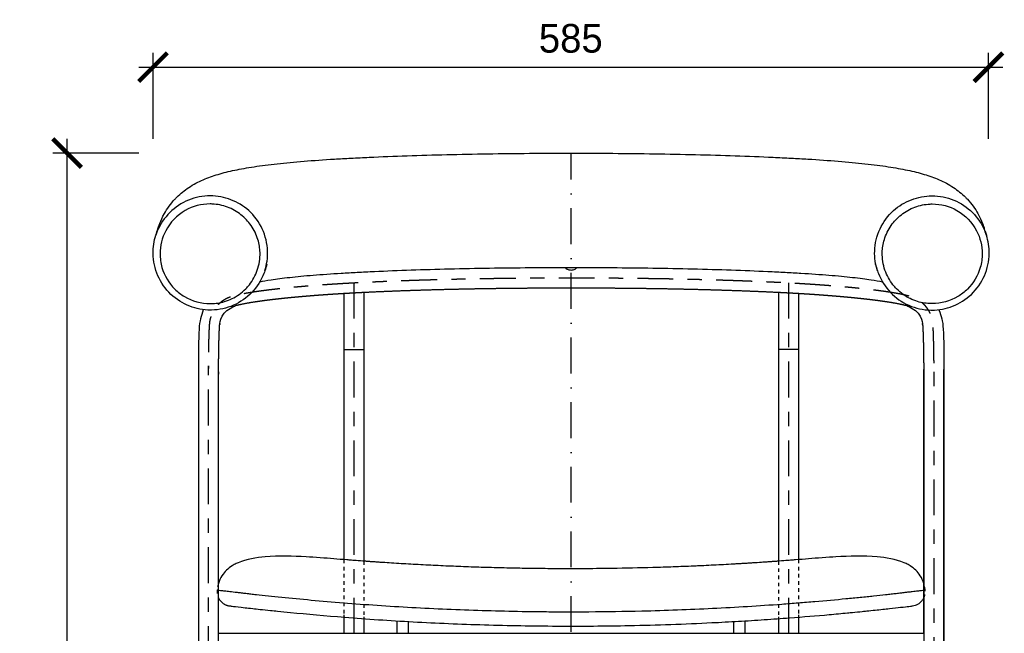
# Model space of a CAD drawing. Header units: millimetres. Extents: x 1291 to 3432, y -722 to 833.
# Tile 3 of 5: x 1291 to 1978, y 405 to 833. Entities that reach past the tile are written whole.
import ezdxf

# ---------------------------------------------------------------- set-up
doc = ezdxf.new("R2010")
doc.units = ezdxf.units.MM
doc.header["$LTSCALE"] = 5
for name, pattern in [('Center', [11, 5, -2, 2, -2]), ('DashDot', [9, 5, -2, 0, -2]), ('Hidden', [1, 0.5, -0.5])]:
    doc.linetypes.add(name, pattern=pattern)
for name, color, linetype, true_color in [('Center', 5, 'Center', 0x0000ff), ('Dimension', 7, 'Continuous', 0x009193), ('Hidden', 30, 'Hidden', 0xff7f00), ('Line 1 outline', 7, 'Continuous', 0x000000), ('Line 2 secondary', 252, 'Continuous', 0x696969), ('Line 3 tangent', 7, 'Continuous', 0xe6e6e6), ('Symmetry', 70, 'DashDot', 0x7fff00)]:
    doc.layers.add(name, color=color, linetype=linetype, true_color=true_color)
doc.styles.add('1to10', font='txt')
doc.dimstyles.new('1to10', dxfattribs={"dimscale": 10, "dimtxt": 2, "dimasz": 2, "dimexe": 1, "dimexo": 1, "dimgap": 1, "dimtad": 1, "dimtoh": 1, "dimdec": 0, "dimzin": 1, "dimdsep": 46, "dimtxsty": '1to10', "dimblk": 'ARCHTICK', "dimcen": 1, "dimdle": 1, "dimadec": 0, "dimazin": 1, "dimtfac": 1, "dimtdec": 4, "dimtix": 1, "dimtofl": 0, "dimtmove": 1, "dimatfit": 3, "dimldrblk": 'ARCHTICK', "dimfxl": 1, "dimtolj": 1, "dimtzin": 1, "dimarcsym": 0})

# ---------------------------------------------------------------- blocks, each defined once
blk = doc.blocks.new('_ArchTick')
at = {"color": 0, "linetype": 'ByBlock', "const_width": 0.15}
blk.add_lwpolyline([(-0.5, -0.5), (0.5, 0.5)], dxfattribs=at)
blk = doc.blocks.new('*D14')
at = {"layer": 'Defpoints', "color": 0}
for p in [(1967.17, 800), (1383.91, 740), (1967.17, 740)]:
    blk.add_point(p, dxfattribs=at)
at = {"layer": 'Dimension', "color": 0, "lineweight": -2}
for p, q in [((1383.91, 750), (1383.91, 810)), ((1967.17, 750), (1967.17, 810)), ((1373.91, 800), (1977.17, 800))]:
    blk.add_line(p, q, dxfattribs=at)
at = {"layer": 'Dimension', "color": 0, "lineweight": -2, "xscale": 20, "yscale": 20, "zscale": 20, "rotation": 180}
blk.add_blockref('_ArchTick', (1383.91, 800), dxfattribs=at)
at = {"layer": 'Dimension', "color": 0, "lineweight": -2, "xscale": 20, "yscale": 20, "zscale": 20}
blk.add_blockref('_ArchTick', (1967.17, 800), dxfattribs=at)
at = {"layer": 'Dimension', "color": 0, "insert": (1675.54, 820), "char_height": 20, "attachment_point": 5, "style": '1to10'}
blk.add_mtext('\\A1;585', dxfattribs=at)
blk = doc.blocks.new('*D16')
at = {"layer": 'Defpoints', "color": 0}
for p in [(1323.91, 740), (1383.91, 740), (1383.91, 0)]:
    blk.add_point(p, dxfattribs=at)
at = {"layer": 'Dimension', "color": 0, "lineweight": -2}
for p, q in [((1323.91, -10), (1323.91, 750)), ((1373.91, 740), (1313.91, 740)), ((1373.91, 0), (1313.91, 0))]:
    blk.add_line(p, q, dxfattribs=at)
at = {"layer": 'Dimension', "color": 0, "lineweight": -2, "xscale": 20, "yscale": 20, "zscale": 20}
for p, rotation in [((1323.91, 740), 90), ((1323.91, 0), 270)]:
    blk.add_blockref('_ArchTick', p, dxfattribs=dict(at, rotation=rotation))
at = {"layer": 'Dimension', "color": 0, "insert": (1303.91, 370), "char_height": 20, "attachment_point": 5, "rotation": 90, "style": '1to10'}
blk.add_mtext('\\A1;740', dxfattribs=at)

msp = doc.modelspace()

# ---------------------------------------------------------------- linework, layer by layer
at = {"layer": 'Center'}
for p, q in [((1524.12, 649.57), (1524.12, 0.01)), ((1827.48, 649.57), (1827.48, 0.01))]:
    msp.add_line(p, q, dxfattribs=at)
msp.add_rational_spline([(1422.6, 0), (1422.6, 192.95), (1422.6, 385.91), (1422.6, 578.86), (1422.6, 584.01), (1422.63, 589.16), (1422.68, 594.31), (1422.7, 596.07), (1422.72, 597.8), (1422.74, 599.46), (1422.78, 602.52), (1422.84, 605.59), (1422.92, 608.65), (1422.99, 611.97), (1423.11, 615.29), (1423.28, 618.63), (1423.31, 619.19), (1423.37, 620.05), (1423.46, 621.21), (1423.53, 621.79), (1423.57, 622.09), (1423.59, 622.26), (1423.71, 622.98), (1424.08, 624.79), (1425.26, 628.48), (1428.06, 633.3), (1433.06, 637.83), (1437.17, 639.67), (1439.34, 640.28), (1441.51, 640.89), (1443.7, 641.41), (1445.9, 641.83), (1447.83, 642.21), (1449.78, 642.56), (1451.73, 642.88), (1452.82, 643.06), (1453.91, 643.23), (1455, 643.39), (1456.18, 643.57), (1457.35, 643.74), (1458.53, 643.9), (1459.77, 644.07), (1461.02, 644.24), (1462.26, 644.4), (1462.91, 644.48), (1463.56, 644.57), (1464.2, 644.65), (1464.87, 644.73), (1465.53, 644.81), (1466.2, 644.89), (1469.02, 645.22), (1471.85, 645.54), (1474.67, 645.83), (1475.41, 645.91), (1476.16, 645.99), (1476.9, 646.06), (1477.66, 646.14), (1478.41, 646.21), (1479.17, 646.29), (1480.69, 646.44), (1482.25, 646.58), (1483.83, 646.73), (1485.41, 646.87), (1487.03, 647.02), (1488.67, 647.16), (1489.49, 647.23), (1490.32, 647.3), (1491.14, 647.37), (1491.98, 647.43), (1492.81, 647.5), (1493.64, 647.57), (1497.09, 647.85), (1500.53, 648.1), (1503.98, 648.35), (1505.77, 648.47), (1507.55, 648.59), (1509.33, 648.71), (1511.12, 648.82), (1512.94, 648.94), (1514.77, 649.05), (1516.63, 649.16), (1518.5, 649.27), (1520.36, 649.37), (1521.56, 649.44), (1522.78, 649.51), (1524, 649.57), (1527.95, 649.78), (1531.9, 649.98), (1535.84, 650.16), (1544.11, 650.54), (1552.38, 650.88), (1560.64, 651.17), (1569.3, 651.47), (1577.96, 651.73), (1586.63, 651.95), (1595.56, 652.17), (1604.49, 652.36), (1613.42, 652.51), (1622.51, 652.66), (1631.61, 652.77), (1640.71, 652.85), (1649.89, 652.94), (1659.08, 652.99), (1668.27, 653), (1670.78, 653.01), (1673.29, 653.01), (1675.8, 653.01), (1678.31, 653.01), (1680.82, 653.01), (1683.33, 653), (1692.52, 652.99), (1701.71, 652.94), (1710.89, 652.85), (1719.99, 652.77), (1729.08, 652.66), (1738.18, 652.51), (1747.11, 652.36), (1756.04, 652.17), (1764.97, 651.95), (1773.63, 651.73), (1782.29, 651.47), (1790.95, 651.17), (1799.22, 650.88), (1807.49, 650.54), (1815.75, 650.16), (1819.7, 649.98), (1823.65, 649.78), (1827.6, 649.57), (1828.82, 649.51), (1830.04, 649.44), (1831.24, 649.37), (1833.1, 649.27), (1834.96, 649.16), (1836.83, 649.05), (1838.66, 648.94), (1840.48, 648.82), (1842.27, 648.71), (1844.05, 648.59), (1845.83, 648.47), (1847.61, 648.35), (1851.06, 648.1), (1854.51, 647.85), (1857.96, 647.57), (1858.79, 647.5), (1859.62, 647.43), (1860.45, 647.37), (1861.28, 647.3), (1862.11, 647.23), (1862.93, 647.16), (1864.57, 647.02), (1866.19, 646.87), (1867.77, 646.73), (1869.34, 646.58), (1870.91, 646.44), (1872.43, 646.29), (1873.18, 646.21), (1873.94, 646.14), (1874.7, 646.06), (1875.44, 645.99), (1876.18, 645.91), (1876.93, 645.83), (1879.75, 645.54), (1882.58, 645.22), (1885.4, 644.89), (1886.06, 644.81), (1886.73, 644.73), (1887.39, 644.65), (1888.04, 644.57), (1888.69, 644.48), (1889.33, 644.4), (1890.58, 644.24), (1891.82, 644.07), (1893.07, 643.9), (1894.24, 643.74), (1895.42, 643.57), (1896.59, 643.39), (1897.69, 643.23), (1898.78, 643.06), (1899.86, 642.88), (1901.82, 642.56), (1903.77, 642.21), (1905.7, 641.83), (1907.9, 641.41), (1910.09, 640.89), (1912.26, 640.28), (1914.42, 639.67), (1918.54, 637.83), (1923.54, 633.3), (1926.34, 628.48), (1927.51, 624.79), (1927.89, 622.98), (1928, 622.26), (1928.03, 622.09), (1928.07, 621.79), (1928.13, 621.21), (1928.23, 620.05), (1928.28, 619.19), (1928.32, 618.63), (1928.49, 615.29), (1928.61, 611.97), (1928.68, 608.65), (1928.75, 605.59), (1928.81, 602.52), (1928.86, 599.46), (1928.88, 597.8), (1928.9, 596.07), (1928.92, 594.31), (1928.97, 589.16), (1928.99, 584.01), (1928.99, 578.86), (1928.99, 385.91), (1928.99, 192.95), (1928.99, 0)], [1, 1, 1, 1, 0.999991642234, 0.999991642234, 1, 1, 1, 1, 0.9999910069, 0.9999910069, 1, 0.999926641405, 0.999926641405, 1, 1, 1, 1, 1, 1, 1, 1, 1, 1, 1, 1, 1, 1, 0.999405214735, 0.999405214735, 1, 0.999907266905, 0.999907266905, 1, 0.999985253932, 0.999985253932, 1, 0.999989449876, 0.999989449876, 1, 0.999991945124, 0.999991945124, 1, 0.999998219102, 0.999998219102, 1, 0.999998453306, 0.999998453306, 1, 0.99998143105, 0.99998143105, 1, 0.999999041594, 0.999999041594, 1, 0.999999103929, 0.999999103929, 1, 1, 1, 1, 1, 1, 1, 0.999999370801, 0.999999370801, 1, 1, 1, 1, 0.999991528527, 0.999991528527, 1, 0.999998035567, 0.999998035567, 1, 1, 1, 1, 0.999998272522, 0.999998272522, 1, 1, 1, 1, 0.999996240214, 0.999996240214, 1, 0.999989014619, 0.999989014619, 1, 0.999992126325, 0.999992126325, 1, 0.999993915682, 0.999993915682, 1, 0.999995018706, 0.999995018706, 1, 0.999995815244, 0.999995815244, 1, 1, 1, 1, 1, 1, 1, 0.999995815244, 0.999995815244, 1, 0.999995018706, 0.999995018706, 1, 0.999993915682, 0.999993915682, 1, 0.999992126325, 0.999992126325, 1, 0.999989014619, 0.999989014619, 1, 0.999996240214, 0.999996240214, 1, 1, 1, 1, 0.999998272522, 0.999998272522, 1, 1, 1, 1, 0.999998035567, 0.999998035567, 1, 0.999991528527, 0.999991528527, 1, 1, 1, 1, 0.999999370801, 0.999999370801, 1, 1, 1, 1, 1, 1, 1, 0.999999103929, 0.999999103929, 1, 0.999999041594, 0.999999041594, 1, 0.99998143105, 0.99998143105, 1, 0.999998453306, 0.999998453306, 1, 0.999998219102, 0.999998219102, 1, 0.999991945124, 0.999991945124, 1, 0.999989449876, 0.999989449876, 1, 0.999985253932, 0.999985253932, 1, 0.999907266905, 0.999907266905, 1, 0.999405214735, 0.999405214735, 1, 1, 1, 1, 1, 1, 1, 1, 1, 1, 1, 1, 1, 1, 0.999926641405, 0.999926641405, 1, 0.9999910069, 0.9999910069, 1, 1, 1, 1, 0.999991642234, 0.999991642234, 1, 1, 1, 1], degree=3, knots=[-4.949094, -4.949094, -4.949094, -4.949094, 566.943049, 566.943049, 566.943049, 582.136352, 582.136352, 582.136352, 587.69871, 587.69871, 587.69871, 596.722181, 596.722181, 596.722181, 606.36896, 606.36896, 606.36896, 608.070133, 608.945418, 609.84646, 609.84646, 609.84646, 610.366352, 612.036904, 615.361634, 621.957753, 628.584585, 635.339271, 635.339271, 635.339271, 641.42774, 641.42774, 641.42774, 647.074483, 647.074483, 647.074483, 650.256409, 650.256409, 650.256409, 653.699339, 653.699339, 653.699339, 657.352334, 657.352334, 657.352334, 660.846977, 660.846977, 660.846977, 664.346314, 664.346314, 664.346314, 672.662442, 672.662442, 672.662442, 676.171915, 676.171915, 676.171915, 679.670152, 679.670152, 679.670152, 686.653113, 686.653113, 686.653113, 693.638352, 693.638352, 693.638352, 697.129879, 697.129879, 697.129879, 700.584663, 700.584663, 700.584663, 710.763122, 710.763122, 710.763122, 717.576953, 717.576953, 717.576953, 724.308135, 724.308135, 724.308135, 731.039969, 731.039969, 731.039969, 735.339835, 735.339835, 735.339835, 747.008303, 747.008303, 747.008303, 771.45019, 771.45019, 771.45019, 797.064603, 797.064603, 797.064603, 823.481266, 823.481266, 823.481266, 850.388568, 850.388568, 850.388568, 877.568757, 877.568757, 877.568757, 884.998636, 884.998636, 884.998636, 892.428515, 892.428515, 892.428515, 919.608704, 919.608704, 919.608704, 946.516006, 946.516006, 946.516006, 972.932669, 972.932669, 972.932669, 998.547082, 998.547082, 998.547082, 1022.988969, 1022.988969, 1022.988969, 1034.657437, 1034.657437, 1034.657437, 1038.957303, 1038.957303, 1038.957303, 1045.689137, 1045.689137, 1045.689137, 1052.420319, 1052.420319, 1052.420319, 1059.23415, 1059.23415, 1059.23415, 1069.412609, 1069.412609, 1069.412609, 1072.867393, 1072.867393, 1072.867393, 1076.35892, 1076.35892, 1076.35892, 1083.344159, 1083.344159, 1083.344159, 1090.32712, 1090.32712, 1090.32712, 1093.825356, 1093.825356, 1093.825356, 1097.33483, 1097.33483, 1097.33483, 1105.650958, 1105.650958, 1105.650958, 1109.150295, 1109.150295, 1109.150295, 1112.644938, 1112.644938, 1112.644938, 1116.297933, 1116.297933, 1116.297933, 1119.740863, 1119.740863, 1119.740863, 1122.922789, 1122.922789, 1122.922789, 1128.569532, 1128.569532, 1128.569532, 1134.658001, 1134.658001, 1134.658001, 1141.412687, 1148.039519, 1154.635638, 1157.960368, 1159.63092, 1160.150812, 1160.150812, 1160.150812, 1161.051854, 1161.927139, 1163.628312, 1163.628312, 1163.628312, 1173.275091, 1173.275091, 1173.275091, 1182.298562, 1182.298562, 1182.298562, 1187.86092, 1187.86092, 1187.86092, 1203.054223, 1203.054223, 1203.054223, 1774.946366, 1774.946366, 1774.946366, 1774.946366], dxfattribs=at)
at = {"layer": 'Hidden'}
for p, q in [((1517.12, 456.33), (1517.12, 417.75)), ((1531.12, 455.24), (1531.12, 416.42)), ((1820.48, 455.24), (1820.48, 416.42)), ((1834.48, 456.33), (1834.48, 417.75))]:
    msp.add_line(p, q, dxfattribs=at)
for points in [[(1517.12, 417.75), (1517.12, 416.18)], [(1531.12, 416.42), (1531.12, 415.13)], [(1820.48, 416.42), (1820.48, 415.13)], [(1834.48, 417.75), (1834.48, 416.18)]]:
    msp.add_lwpolyline(points, dxfattribs=at)
at = {"layer": 'Hidden', "lineweight": -3}
for points in [[(1428.65, 435.2), (1428.41, 433.25), (1428.75, 431.29), (1429.6, 429.56)], [(1429.6, 439.76), (1429.15, 438.28), (1428.84, 436.76), (1428.65, 435.2)], [(1922.94, 435.2), (1922.75, 436.76), (1922.44, 438.28), (1921.99, 439.75)], [(1921.99, 429.57), (1922.84, 431.31), (1923.18, 433.26), (1922.94, 435.2)]]:
    msp.add_open_spline(points, degree=3, dxfattribs=at)
at = {"layer": 'Line 1 outline'}
for p, q in [((1671.8, 660.02), (1671.8, 659.99)), ((1679.8, 660.02), (1679.8, 659.99)), ((1922, 404.95), (1922, 589)), ((1936, 5.5), (1936, 589))]:
    msp.add_line(p, q, dxfattribs=at)
msp.add_lwpolyline([(1429.56, 404.95), (1675.8, 404.95), (1922.04, 404.95)], dxfattribs=at)
at = {"layer": 'Line 1 outline', "lineweight": -3}
for points, knots in [([(1387.34, 687.24), (1387.52, 687.79), (1387.92, 689.07), (1389.35, 692.81), (1390.4, 695.24), (1391.86, 697.85), (1393.72, 701.19), (1396.16, 704.64), (1399.14, 707.82), (1399.56, 708.28), (1400.01, 708.74), (1400.49, 709.22), (1403.11, 711.82), (1405.88, 714.03), (1408.8, 715.97), (1412.12, 718.18), (1415.49, 719.95), (1418.93, 721.45), (1422.26, 722.91), (1425.74, 724.14), (1429.3, 725.21), (1432.94, 726.3), (1436.79, 727.26), (1440.96, 728.14), (1445.11, 729.01), (1449.56, 729.81), (1454.49, 730.55), (1459.42, 731.29), (1464.77, 731.98), (1470.64, 732.62), (1476.41, 733.26), (1482.64, 733.84), (1489.32, 734.38), (1495.98, 734.92), (1503.06, 735.41), (1510.48, 735.86), (1514.29, 736.09), (1518.18, 736.31), (1522.15, 736.52), (1526.3, 736.74), (1530.53, 736.95), (1534.83, 737.15), (1543.4, 737.54), (1552.25, 737.89), (1561.3, 738.2), (1570.35, 738.51), (1579.59, 738.78), (1588.97, 739.01), (1598.38, 739.23), (1607.94, 739.42), (1617.58, 739.57), (1627.2, 739.72), (1636.91, 739.82), (1646.66, 739.89), (1656.35, 739.97), (1666.07, 740), (1675.8, 740), (1685.52, 740), (1695.25, 739.97), (1704.94, 739.89), (1714.68, 739.82), (1724.39, 739.72), (1734.02, 739.57), (1743.66, 739.42), (1753.21, 739.23), (1762.63, 739.01), (1772.01, 738.78), (1781.25, 738.51), (1790.29, 738.2), (1799.34, 737.89), (1808.19, 737.54), (1816.77, 737.15), (1821.07, 736.95), (1825.3, 736.74), (1829.45, 736.52), (1833.42, 736.31), (1837.31, 736.09), (1841.12, 735.86), (1848.53, 735.41), (1855.61, 734.92), (1862.27, 734.38), (1868.96, 733.84), (1875.18, 733.26), (1880.96, 732.62), (1886.83, 731.98), (1892.17, 731.29), (1897.1, 730.55), (1902.03, 729.81), (1906.49, 729.01), (1910.63, 728.14), (1914.81, 727.26), (1918.65, 726.3), (1922.29, 725.21), (1925.86, 724.14), (1929.34, 722.91), (1932.67, 721.45), (1936.11, 719.95), (1939.47, 718.18), (1942.8, 715.97), (1945.71, 714.03), (1948.48, 711.82), (1951.11, 709.22), (1951.58, 708.74), (1952.03, 708.28), (1952.46, 707.82), (1955.43, 704.64), (1957.87, 701.19), (1959.74, 697.85), (1961.19, 695.24), (1962.24, 692.81), (1963.68, 689.07), (1964.08, 687.79), (1964.26, 687.24)], [0, 0, 0, 0, 21.918032, 21.918032, 44.780696, 44.780696, 44.780696, 73.714153, 73.714153, 73.714153, 78.07845, 78.07845, 78.07845, 102.668168, 102.668168, 102.668168, 130.936822, 130.936822, 130.936822, 158.672426, 158.672426, 158.672426, 186.779811, 186.779811, 186.779811, 214.625935, 214.625935, 214.625935, 242.47457, 242.47457, 242.47457, 269.895255, 269.895255, 269.895255, 297.24808, 297.24808, 297.24808, 311.297567, 311.297567, 311.297567, 326.008533, 326.008533, 326.008533, 355.363462, 355.363462, 355.363462, 384.676775, 384.676775, 384.676775, 414.093404, 414.093404, 414.093404, 443.456259, 443.456259, 443.456259, 472.642514, 472.642514, 472.642514, 501.828934, 501.828934, 501.828934, 531.19049, 531.19049, 531.19049, 560.607712, 560.607712, 560.607712, 589.920554, 589.920554, 589.920554, 619.276336, 619.276336, 619.276336, 633.98792, 633.98792, 633.98792, 648.036981, 648.036981, 648.036981, 675.388068, 675.388068, 675.388068, 702.80968, 702.80968, 702.80968, 730.658798, 730.658798, 730.658798, 758.504868, 758.504868, 758.504868, 786.611833, 786.611833, 786.611833, 814.348443, 814.348443, 814.348443, 842.615814, 842.615814, 842.615814, 867.20745, 867.20745, 867.20745, 871.570146, 871.570146, 871.570146, 900.504257, 900.504257, 900.504257, 923.36602, 923.36602, 945.285031, 945.285031, 945.285031, 945.285031]), ([(1423.88, 630.46), (1418.97, 630.47), (1414.06, 631.39), (1409.48, 633.17), (1404.63, 635.05), (1400.14, 637.89), (1396.37, 641.47), (1392.5, 645.14), (1389.38, 649.59), (1387.25, 654.46), (1385.11, 659.35), (1383.97, 664.66), (1383.91, 669.98), (1383.87, 674.31), (1384.53, 678.65), (1385.88, 682.77)], [0, 0, 0, 0, 14.820112, 14.820112, 14.820112, 30.542723, 30.542723, 30.542723, 46.64579, 46.64579, 46.64579, 62.754563, 62.754563, 62.754563, 75.836839, 75.836839, 75.836839, 75.836839]), ([(1927.71, 630.46), (1932.62, 630.47), (1937.54, 631.39), (1942.12, 633.17), (1946.97, 635.05), (1951.46, 637.89), (1955.23, 641.47), (1959.1, 645.14), (1962.22, 649.59), (1964.35, 654.46), (1966.48, 659.35), (1967.63, 664.66), (1967.68, 669.98), (1967.73, 674.31), (1967.06, 678.65), (1965.72, 682.77)], [0, 0, 0, 0, 14.820112, 14.820112, 14.820112, 30.542723, 30.542723, 30.542723, 46.64579, 46.64579, 46.64579, 62.754563, 62.754563, 62.754563, 75.836839, 75.836839, 75.836839, 75.836839]), ([(1893.24, 650.04), (1891.04, 650.49), (1888.34, 650.97), (1885.16, 651.45), (1881.5, 652), (1877.17, 652.56), (1872.24, 653.1), (1867.35, 653.64), (1861.84, 654.16), (1855.83, 654.64), (1849.78, 655.13), (1843.2, 655.59), (1836.28, 656.01), (1832.68, 656.22), (1828.99, 656.43), (1825.22, 656.63), (1821.26, 656.84), (1817.21, 657.04), (1813.09, 657.23), (1804.84, 657.61), (1796.3, 657.95), (1787.55, 658.25), (1778.79, 658.55), (1769.81, 658.81), (1760.69, 659.03), (1751.52, 659.25), (1742.2, 659.43), (1732.79, 659.58), (1723.38, 659.72), (1713.89, 659.83), (1704.35, 659.9), (1694.86, 659.97), (1685.33, 660), (1675.8, 660), (1666.27, 660), (1656.73, 659.97), (1647.24, 659.9), (1637.71, 659.83), (1628.21, 659.72), (1618.8, 659.58), (1609.4, 659.43), (1600.07, 659.25), (1590.9, 659.03), (1581.78, 658.81), (1572.8, 658.55), (1564.04, 658.25), (1555.29, 657.95), (1546.75, 657.61), (1538.51, 657.23), (1534.39, 657.04), (1530.34, 656.84), (1526.38, 656.63), (1522.61, 656.43), (1518.91, 656.22), (1515.32, 656.01), (1508.39, 655.59), (1501.81, 655.13), (1495.76, 654.64), (1489.76, 654.16), (1484.25, 653.64), (1479.35, 653.1), (1474.43, 652.56), (1470.1, 652), (1466.43, 651.45), (1463.25, 650.97), (1460.55, 650.49), (1458.35, 650.05)], [177.903339, 177.903339, 177.903339, 177.903339, 200.592775, 200.592775, 200.592775, 226.696531, 226.696531, 226.696531, 252.62273, 252.62273, 252.62273, 278.763337, 278.763337, 278.763337, 292.306402, 292.306402, 292.306402, 306.545896, 306.545896, 306.545896, 335.051267, 335.051267, 335.051267, 363.607352, 363.607352, 363.607352, 392.335509, 392.335509, 392.335509, 421.065114, 421.065114, 421.065114, 449.667916, 449.667916, 449.667916, 478.270556, 478.270556, 478.270556, 507.001431, 507.001431, 507.001431, 535.729007, 535.729007, 535.729007, 564.285549, 564.285549, 564.285549, 592.790089, 592.790089, 592.790089, 607.028985, 607.028985, 607.028985, 620.572463, 620.572463, 620.572463, 646.714721, 646.714721, 646.714721, 672.640031, 672.640031, 672.640031, 698.743329, 698.743329, 698.743329, 721.420652, 721.420652, 721.420652, 721.420652]), ([(1461.92, 657.92), (1461.72, 657.31), (1461.51, 656.71), (1461.28, 656.11), (1459.4, 651.18), (1456.53, 646.63), (1452.89, 642.82), (1449.26, 639.02), (1444.88, 635.95), (1440.07, 633.83), (1435.26, 631.72), (1430.02, 630.57), (1424.77, 630.47), (1424.47, 630.46), (1424.18, 630.46), (1423.88, 630.46)], [0, 0, 0, 0, 1.928047, 1.928047, 1.928047, 17.892299, 17.892299, 17.892299, 33.773977, 33.773977, 33.773977, 49.650047, 49.650047, 49.650047, 50.535722, 50.535722, 50.535722, 50.535722]), ([(1889.68, 657.92), (1889.88, 657.31), (1890.09, 656.71), (1890.32, 656.11), (1892.2, 651.18), (1895.07, 646.63), (1898.71, 642.82), (1902.34, 639.02), (1906.72, 635.95), (1911.53, 633.83), (1916.34, 631.72), (1921.57, 630.57), (1926.83, 630.47), (1927.12, 630.46), (1927.42, 630.46), (1927.71, 630.46)], [0, 0, 0, 0, 1.928047, 1.928047, 1.928047, 17.892299, 17.892299, 17.892299, 33.773977, 33.773977, 33.773977, 49.650047, 49.650047, 49.650047, 50.535722, 50.535722, 50.535722, 50.535722]), ([(1525.82, 455.64), (1524.91, 455.71), (1523.85, 455.79), (1521.49, 455.98), (1520.32, 456.07), (1516.39, 456.39), (1512.85, 456.67), (1510.03, 456.89), (1504.53, 457.33), (1496.46, 457.93), (1490.89, 458.24), (1481.73, 458.75), (1471.43, 459.06), (1462.24, 458.29), (1455.99, 457.76), (1449.15, 456.65), (1443.3, 454.14), (1442.38, 453.75), (1441.48, 453.31), (1440.09, 452.56), (1439.59, 452.27), (1439.1, 451.96), (1436.26, 450.18), (1433.84, 447.93), (1430.96, 443.4), (1430.17, 441.62), (1429.6, 439.76)], [1643.120843, 1643.120843, 1643.120843, 1643.120843, 1647.869599, 1647.869599, 1651.783362, 1651.783362, 1660.90502, 1660.90502, 1660.90502, 1680.423147, 1680.423147, 1680.423147, 1709.502495, 1709.502495, 1709.502495, 1729.170124, 1729.170124, 1729.170124, 1732.183986, 1732.183986, 1733.919968, 1733.919968, 1733.919968, 1743.988299, 1743.988299, 1749.891139, 1749.891139, 1749.891139, 1749.891139]), ([(1819.75, 455.18), (1819.75, 455.18), (1819.74, 455.18), (1819.64, 455.17), (1819.49, 455.16), (1819.04, 455.13), (1818.86, 455.12), (1818.41, 455.09), (1818.13, 455.07), (1817.47, 455.02), (1817.07, 454.99), (1816.26, 454.93), (1815.96, 454.91), (1815.29, 454.86), (1814.9, 454.84), (1814.06, 454.78), (1813.62, 454.75), (1812.71, 454.68), (1812.25, 454.65), (1810.82, 454.55), (1809.83, 454.49), (1806.79, 454.28), (1804.66, 454.14), (1801.42, 453.93), (1800.33, 453.87), (1798.14, 453.73), (1797.03, 453.66), (1794.8, 453.53), (1793.68, 453.46), (1791.43, 453.33), (1790.29, 453.26), (1784.61, 452.93), (1779.99, 452.69), (1773.02, 452.33), (1770.68, 452.22), (1767.17, 452.06), (1766, 452), (1763.65, 451.9), (1762.48, 451.85), (1756.6, 451.59), (1751.88, 451.41), (1742.4, 451.06), (1737.66, 450.91), (1723.39, 450.5), (1713.86, 450.29), (1697.16, 450.05), (1687.61, 449.97), (1675.67, 449.95), (1668.51, 449.96), (1663.73, 449.99), (1656.57, 450.04), (1651.79, 450.09), (1642.25, 450.23), (1637.48, 450.32), (1627.95, 450.52), (1623.19, 450.64), (1613.68, 450.92), (1608.93, 451.07), (1599.46, 451.42), (1594.73, 451.6), (1585.32, 452.01), (1580.64, 452.23), (1571.34, 452.7), (1566.73, 452.95), (1557.64, 453.47), (1553.16, 453.74), (1546.69, 454.16), (1544.57, 454.3), (1541.54, 454.5), (1540.55, 454.57), (1538.66, 454.7), (1537.75, 454.76), (1536.53, 454.85), (1536.16, 454.87), (1535.49, 454.92), (1535.19, 454.94), (1534.42, 455), (1534.04, 455.02), (1533.05, 455.1), (1532.65, 455.12), (1532.08, 455.17), (1531.92, 455.18), (1531.85, 455.18), (1531.84, 455.18), (1531.84, 455.18)], [1185.383202, 1185.383202, 1185.383202, 1185.383202, 1189.220729, 1189.220729, 1199.004154, 1199.004154, 1203.895867, 1203.895867, 1208.787579, 1208.787579, 1213.679292, 1213.679292, 1216.125148, 1216.125148, 1218.571005, 1218.571005, 1221.016861, 1221.016861, 1223.462717, 1223.462717, 1228.35443, 1228.35443, 1238.137855, 1238.137855, 1243.029567, 1243.029567, 1247.92128, 1247.92128, 1252.812992, 1252.812992, 1257.704705, 1257.704705, 1277.271555, 1277.271555, 1287.05498, 1287.05498, 1291.946693, 1291.946693, 1296.838406, 1296.838406, 1316.405256, 1316.405256, 1335.972106, 1335.972106, 1375.105807, 1375.105807, 1404.455693, 1414.239507, 1424.023321, 1433.807135, 1433.807135, 1453.374763, 1453.374763, 1472.942391, 1472.942391, 1492.510019, 1492.510019, 1512.077648, 1512.077648, 1531.645276, 1531.645276, 1551.212904, 1551.212904, 1570.780532, 1570.780532, 1590.34816, 1590.34816, 1600.131974, 1600.131974, 1605.023881, 1605.023881, 1609.915788, 1609.915788, 1612.361742, 1612.361742, 1614.807695, 1614.807695, 1619.699602, 1619.699602, 1629.483416, 1629.483416, 1639.26723, 1639.26723, 1642.120843, 1642.120843, 1642.120843, 1642.120843]), ([(1921.99, 439.75), (1921.43, 441.61), (1920.63, 443.4), (1917.76, 447.93), (1915.34, 450.18), (1912.49, 451.96), (1912, 452.27), (1911.5, 452.56), (1910.12, 453.31), (1909.21, 453.75), (1908.29, 454.14), (1902.45, 456.65), (1895.6, 457.76), (1889.35, 458.29), (1880.17, 459.06), (1869.87, 458.75), (1860.71, 458.24), (1855.14, 457.93), (1847.07, 457.33), (1841.56, 456.89), (1838.75, 456.67), (1835.21, 456.39), (1831.28, 456.07), (1830.11, 455.98), (1827.75, 455.79), (1826.69, 455.71), (1825.78, 455.64)], [2418.808123, 2418.808123, 2418.808123, 2418.808123, 2424.713355, 2424.713355, 2434.781728, 2434.781728, 2434.781728, 2436.517717, 2436.517717, 2439.531591, 2439.531591, 2439.531591, 2459.199301, 2459.199301, 2459.199301, 2488.27877, 2488.27877, 2488.27877, 2507.796977, 2507.796977, 2507.796977, 2516.918673, 2516.918673, 2520.832452, 2520.832452, 2525.581228, 2525.581228, 2525.581228, 2525.581228]), ([(1429.6, 429.56), (1429.91, 428.94), (1430.27, 428.36), (1430.7, 427.81), (1430.85, 427.63), (1431, 427.45), (1431.15, 427.28), (1431.31, 427.11), (1431.47, 426.95), (1431.63, 426.78), (1431.8, 426.63), (1431.97, 426.47), (1432.14, 426.32), (1432.32, 426.18), (1432.5, 426.04), (1432.68, 425.9), (1432.87, 425.77), (1433.05, 425.65), (1433.24, 425.52), (1433.43, 425.41), (1433.62, 425.29), (1433.81, 425.18), (1434.01, 425.08), (1434.21, 424.99), (1434.4, 424.89), (1434.6, 424.8), (1434.8, 424.72), (1435, 424.64), (1435.2, 424.57), (1435.4, 424.5), (1435.6, 424.43), (1435.81, 424.37), (1436.01, 424.32), (1436.21, 424.26), (1436.41, 424.22), (1436.61, 424.18), (1436.81, 424.13), (1437, 424.1), (1437.2, 424.07), (1437.4, 424.04)], [1760.538842, 1760.538842, 1760.538842, 1760.538842, 1762.654037, 1762.654037, 1762.654037, 1763.654037, 1763.654037, 1763.654037, 1764.654037, 1764.654037, 1764.654037, 1765.654037, 1765.654037, 1765.654037, 1766.654037, 1766.654037, 1766.654037, 1767.654037, 1767.654037, 1767.654037, 1768.654037, 1768.654037, 1768.654037, 1769.654037, 1769.654037, 1769.654037, 1770.654037, 1770.654037, 1770.654037, 1771.654037, 1771.654037, 1771.654037, 1772.654037, 1772.654037, 1772.654037, 1773.654037, 1773.654037, 1773.654037, 1774.654037, 1774.654037, 1774.654037, 1774.654037]), ([(1914.19, 424.05), (1916.83, 424.36), (1919.24, 425.71), (1920.89, 427.81), (1921.32, 428.36), (1921.69, 428.95), (1921.99, 429.57)], [2397.956235, 2397.956235, 2397.956235, 2397.956235, 2406.040822, 2406.040822, 2406.040822, 2408.172522, 2408.172522, 2408.172522, 2408.172522]), ([(1437.4, 424.04), (1437.42, 424.04), (1437.66, 424.01), (1439.6, 423.78), (1445.46, 423.1), (1452.91, 422.26), (1458.89, 421.61), (1464.82, 420.98), (1471.92, 420.25), (1487.73, 418.67), (1511.6, 416.54), (1541.14, 414.39), (1565.46, 412.91), (1590.21, 411.71), (1623.72, 410.5), (1657.51, 409.91), (1691.27, 409.96), (1708.12, 410.19), (1716.48, 410.36), (1735.77, 410.75), (1761.3, 411.63), (1792.57, 413.3), (1810.69, 414.43), (1832.16, 415.96), (1851.77, 417.58), (1865.86, 418.89), (1873.44, 419.63), (1877.95, 420.07), (1883.19, 420.61), (1890.1, 421.33), (1898.58, 422.25), (1906.78, 423.18), (1912.63, 423.86), (1914.12, 424.04), (1914.19, 424.05), (1914.19, 424.05)], [1775.400141, 1775.400141, 1775.400141, 1775.400141, 1781.528422, 1803.563593, 1831.146792, 1842.843377, 1852.171997, 1863.846711, 1870.87706, 1882.650553, 1926.033822, 1950.711794, 1975.48765, 2000.457623, 2025.547763, 2076.018855, 2101.332661, 2126.331224, 2126.331224, 2126.331224, 2184.016707, 2202.695826, 2221.258263, 2239.677181, 2269.960296, 2285.160398, 2289.602427, 2298.436797, 2302.834803, 2311.322668, 2328.817212, 2346.384171, 2368.098105, 2395.212263, 2397.956235, 2397.956235, 2397.956235, 2397.956235])]:
    msp.add_open_spline(points, degree=3, knots=knots, dxfattribs=at)
for points in [[(1385.88, 682.78), (1385.88, 682.78), (1385.88, 682.77), (1385.88, 682.76)], [(1385.94, 682.96), (1386.4, 684.38), (1386.87, 685.8), (1387.33, 687.22)], [(1965.66, 682.96), (1965.19, 684.38), (1964.73, 685.8), (1964.27, 687.22)], [(1965.72, 682.78), (1965.72, 682.78), (1965.72, 682.77), (1965.72, 682.76)], [(1463.38, 662.39), (1462.89, 660.91), (1462.41, 659.42), (1461.93, 657.94)], [(1888.22, 662.39), (1888.7, 660.91), (1889.19, 659.42), (1889.67, 657.94)], [(1461.92, 657.92), (1461.92, 657.93), (1461.92, 657.93), (1461.93, 657.94)], [(1889.68, 657.92), (1889.67, 657.93), (1889.67, 657.93), (1889.67, 657.94)], [(1531.84, 455.18), (1530.23, 455.3), (1527.42, 455.51), (1525.82, 455.64)], [(1825.78, 455.64), (1824.18, 455.51), (1821.36, 455.3), (1819.75, 455.18)], [(1437.4, 424.04), (1437.41, 424.04), (1437.4, 424.04), (1437.4, 424.04)]]:
    msp.add_open_spline(points, degree=3, dxfattribs=at)
for points, weights in [([(1387.34, 687.24), (1387.33, 687.23), (1387.33, 687.22)], [0.902571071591, 0.90262835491, 0.902685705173]), ([(1964.26, 687.24), (1964.26, 687.23), (1964.27, 687.22)], [0.902571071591, 0.90262835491, 0.902685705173]), ([(1463.38, 662.39), (1463.38, 662.4), (1463.39, 662.42)], [0.902685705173, 0.902759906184, 0.902834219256]), ([(1888.22, 662.39), (1888.21, 662.4), (1888.21, 662.42)], [0.902685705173, 0.902759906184, 0.902834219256])]:
    msp.add_rational_spline(points, weights, degree=2, dxfattribs=at)
at = {"layer": 'Line 1 outline'}
msp.add_rational_spline([(1429.6, 5.5), (1429.6, 196.62), (1429.6, 387.74), (1429.6, 578.86), (1429.6, 583.99), (1429.63, 589.11), (1429.68, 594.24), (1429.7, 595.99), (1429.72, 597.71), (1429.74, 599.36), (1429.78, 602.4), (1429.84, 605.45), (1429.92, 608.49), (1429.99, 611.74), (1430.1, 615), (1430.27, 618.25), (1430.33, 619.29), (1430.4, 620.15), (1430.47, 620.91), (1430.5, 621.1), (1430.5, 621.14), (1431.45, 627.21), (1435.38, 631.9), (1441.24, 633.54), (1443.22, 634.1), (1445.22, 634.57), (1447.23, 634.96), (1449.1, 635.33), (1450.98, 635.67), (1452.86, 635.97), (1453.92, 636.15), (1454.98, 636.31), (1456.04, 636.47), (1457.19, 636.64), (1458.34, 636.81), (1459.49, 636.97), (1460.71, 637.14), (1461.93, 637.3), (1463.16, 637.46), (1463.78, 637.54), (1464.42, 637.62), (1465.07, 637.7), (1465.71, 637.78), (1466.37, 637.86), (1467.03, 637.94), (1469.82, 638.27), (1472.6, 638.58), (1475.4, 638.87), (1476.12, 638.95), (1476.86, 639.02), (1477.6, 639.1), (1478.35, 639.17), (1479.09, 639.25), (1479.85, 639.32), (1481.36, 639.47), (1482.9, 639.61), (1484.47, 639.76), (1486.04, 639.9), (1487.64, 640.04), (1489.26, 640.18), (1490.08, 640.25), (1490.9, 640.32), (1491.72, 640.39), (1492.54, 640.46), (1493.37, 640.53), (1494.2, 640.59), (1497.62, 640.87), (1501.05, 641.12), (1504.47, 641.36), (1506.22, 641.48), (1507.99, 641.6), (1509.79, 641.72), (1511.56, 641.84), (1513.37, 641.95), (1515.19, 642.06), (1517.02, 642.17), (1518.87, 642.28), (1520.75, 642.38), (1521.95, 642.45), (1523.16, 642.52), (1524.37, 642.58), (1528.3, 642.79), (1532.24, 642.99), (1536.17, 643.17), (1544.41, 643.55), (1552.65, 643.88), (1560.89, 644.17), (1569.52, 644.47), (1578.16, 644.73), (1586.8, 644.95), (1595.71, 645.17), (1604.62, 645.36), (1613.53, 645.51), (1622.61, 645.66), (1631.69, 645.77), (1640.77, 645.85), (1649.94, 645.94), (1659.11, 645.99), (1668.28, 646), (1670.79, 646.01), (1673.29, 646.01), (1675.8, 646.01), (1678.31, 646.01), (1680.81, 646.01), (1683.32, 646), (1692.49, 645.99), (1701.66, 645.94), (1710.83, 645.85), (1719.91, 645.77), (1728.99, 645.66), (1738.06, 645.51), (1746.97, 645.36), (1755.89, 645.17), (1764.8, 644.95), (1773.43, 644.73), (1782.07, 644.47), (1790.71, 644.17), (1798.95, 643.88), (1807.19, 643.55), (1815.43, 643.17), (1819.36, 642.99), (1823.29, 642.79), (1827.23, 642.58), (1828.44, 642.52), (1829.65, 642.45), (1830.85, 642.38), (1832.73, 642.28), (1834.58, 642.17), (1836.4, 642.06), (1838.23, 641.95), (1840.03, 641.84), (1841.81, 641.72), (1843.61, 641.6), (1845.38, 641.48), (1847.13, 641.36), (1850.55, 641.12), (1853.98, 640.87), (1857.4, 640.59), (1858.23, 640.53), (1859.06, 640.46), (1859.87, 640.39), (1860.7, 640.32), (1861.52, 640.25), (1862.33, 640.18), (1863.96, 640.04), (1865.56, 639.9), (1867.13, 639.76), (1868.7, 639.61), (1870.24, 639.47), (1871.75, 639.32), (1872.5, 639.25), (1873.25, 639.17), (1873.99, 639.1), (1874.74, 639.02), (1875.47, 638.95), (1876.2, 638.87), (1878.99, 638.58), (1881.78, 638.27), (1884.57, 637.94), (1885.23, 637.86), (1885.89, 637.78), (1886.53, 637.7), (1887.18, 637.62), (1887.81, 637.54), (1888.44, 637.46), (1889.66, 637.3), (1890.89, 637.14), (1892.11, 636.97), (1893.26, 636.81), (1894.41, 636.64), (1895.56, 636.47), (1896.62, 636.31), (1897.68, 636.15), (1898.74, 635.97), (1900.62, 635.67), (1902.49, 635.33), (1904.36, 634.96), (1906.38, 634.57), (1908.38, 634.1), (1910.36, 633.54), (1916.21, 631.9), (1920.15, 627.21), (1921.09, 621.14), (1921.1, 621.1), (1921.12, 620.91), (1921.2, 620.15), (1921.27, 619.29), (1921.33, 618.25), (1921.49, 615), (1921.61, 611.74), (1921.68, 608.49), (1921.76, 605.45), (1921.81, 602.4), (1921.86, 599.36), (1921.88, 597.71), (1921.9, 595.99), (1921.92, 594.24), (1921.97, 589.11), (1921.99, 583.99), (1921.99, 578.86), (1921.99, 387.74), (1921.99, 196.62), (1921.99, 5.5)], [1, 1, 1, 1, 0.999991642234, 0.999991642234, 1, 1, 1, 1, 0.9999910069, 0.9999910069, 1, 0.999926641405, 0.999926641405, 1, 1, 1, 1, 1, 1, 1, 1, 1, 0.999405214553, 0.999405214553, 1, 0.999907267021, 0.999907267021, 1, 0.999985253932, 0.999985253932, 1, 0.999989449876, 0.999989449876, 1, 0.999991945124, 0.999991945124, 1, 1, 1, 1, 1, 1, 1, 0.99998143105, 0.99998143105, 1, 1, 1, 1, 1, 1, 1, 1, 1, 1, 1, 1, 1, 1, 1, 1, 1, 1, 1, 0.999991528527, 0.999991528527, 1, 1, 1, 1, 1, 1, 1, 1, 1, 1, 1, 1, 1, 0.999996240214, 0.999996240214, 1, 0.999989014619, 0.999989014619, 1, 0.999992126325, 0.999992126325, 1, 0.999993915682, 0.999993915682, 1, 0.999995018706, 0.999995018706, 1, 0.999995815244, 0.999995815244, 1, 0.99999891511, 0.999998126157, 0.999997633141, 0.999998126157, 0.99999891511, 1, 0.999995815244, 0.999995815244, 1, 0.999995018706, 0.999995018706, 1, 0.999993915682, 0.999993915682, 1, 0.999992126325, 0.999992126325, 1, 0.999989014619, 0.999989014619, 1, 0.999996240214, 0.999996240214, 1, 1, 1, 1, 1, 1, 1, 1, 1, 1, 1, 1, 1, 0.999991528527, 0.999991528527, 1, 1, 1, 1, 1, 1, 1, 1, 1, 1, 1, 1, 1, 1, 1, 1, 1, 1, 1, 0.99998143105, 0.99998143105, 1, 1, 1, 1, 1, 1, 1, 0.999991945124, 0.999991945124, 1, 0.999989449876, 0.999989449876, 1, 0.999985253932, 0.999985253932, 1, 0.999907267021, 0.999907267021, 1, 0.999405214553, 0.999405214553, 1, 1, 1, 1, 1, 1, 1, 1, 1, 0.999926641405, 0.999926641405, 1, 0.9999910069, 0.9999910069, 1, 1, 1, 1, 0.999991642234, 0.999991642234, 1, 1, 1, 1], degree=3, knots=[0.490615, 0.490615, 0.490615, 0.490615, 573.850096, 573.850096, 573.850096, 589.228499, 589.228499, 589.228499, 594.858622, 594.858622, 594.858622, 603.992026, 603.992026, 603.992026, 613.756332, 613.756332, 613.756332, 621.674396, 621.674396, 625.613243, 625.613243, 625.613243, 626.613243, 626.613243, 626.613243, 632.775888, 632.775888, 632.775888, 638.491426, 638.491426, 638.491426, 641.712116, 641.712116, 641.712116, 645.196992, 645.196992, 645.196992, 648.894491, 648.894491, 648.894491, 652.431709, 652.431709, 652.431709, 655.973679, 655.973679, 655.973679, 664.391121, 664.391121, 664.391121, 667.943351, 667.943351, 667.943351, 671.484206, 671.484206, 671.484206, 678.55224, 678.55224, 678.55224, 685.622581, 685.622581, 685.622581, 689.156645, 689.156645, 689.156645, 692.653518, 692.653518, 692.653518, 702.955981, 702.955981, 702.955981, 709.852824, 709.852824, 709.852824, 716.666012, 716.666012, 716.666012, 723.479859, 723.479859, 723.479859, 727.832111, 727.832111, 727.832111, 739.642736, 739.642736, 739.642736, 764.382397, 764.382397, 764.382397, 790.30887, 790.30887, 790.30887, 817.047366, 817.047366, 817.047366, 844.282479, 844.282479, 844.282479, 871.793803, 871.793803, 871.793803, 879.3142, 879.3142, 879.3142, 886.834597, 886.834597, 886.834597, 914.345921, 914.345921, 914.345921, 941.581034, 941.581034, 941.581034, 968.31953, 968.31953, 968.31953, 994.246002, 994.246002, 994.246002, 1018.985664, 1018.985664, 1018.985664, 1030.796288, 1030.796288, 1030.796288, 1035.14854, 1035.14854, 1035.14854, 1041.962387, 1041.962387, 1041.962387, 1048.775576, 1048.775576, 1048.775576, 1055.672419, 1055.672419, 1055.672419, 1065.974882, 1065.974882, 1065.974882, 1069.471755, 1069.471755, 1069.471755, 1073.005819, 1073.005819, 1073.005819, 1080.076159, 1080.076159, 1080.076159, 1087.144194, 1087.144194, 1087.144194, 1090.685049, 1090.685049, 1090.685049, 1094.237278, 1094.237278, 1094.237278, 1102.654721, 1102.654721, 1102.654721, 1106.196691, 1106.196691, 1106.196691, 1109.733909, 1109.733909, 1109.733909, 1113.431408, 1113.431408, 1113.431408, 1116.916283, 1116.916283, 1116.916283, 1120.136974, 1120.136974, 1120.136974, 1125.852512, 1125.852512, 1125.852512, 1132.015156, 1132.015156, 1132.015156, 1133.015156, 1133.015156, 1133.015156, 1136.954004, 1136.954004, 1144.872068, 1144.872068, 1144.872068, 1154.636373, 1154.636373, 1154.636373, 1163.769777, 1163.769777, 1163.769777, 1169.399901, 1169.399901, 1169.399901, 1184.778304, 1184.778304, 1184.778304, 1758.137784, 1758.137784, 1758.137784, 1758.137784], dxfattribs=at)
for points, knots in [([(1438.77, 632.65), (1438.87, 632.7), (1439.12, 632.82), (1439.9, 633.12), (1440.5, 633.33), (1441.24, 633.54)], [1.892933, 1.892933, 1.892933, 1.892933, 9.694836, 9.694836, 19.436451, 19.436451, 19.436451, 19.436451]), ([(1912.82, 632.65), (1912.72, 632.7), (1912.48, 632.82), (1911.7, 633.12), (1911.09, 633.33), (1910.36, 633.54)], [1.892933, 1.892933, 1.892933, 1.892933, 9.694836, 9.694836, 19.436451, 19.436451, 19.436451, 19.436451]), ([(1418.97, 630.77), (1415.56, 620.78), (1415.6, 621.57), (1415.6, 578.86), (1415.6, 387.74), (1415.6, 196.62), (1415.6, 5.5)], [-0.018495, -0.018495, -0.018495, -0.018495, 1, 1, 1, 574.35948, 574.35948, 574.35948, 574.35948]), ([(1932.63, 630.77), (1936.04, 620.78), (1936, 621.57), (1936, 578.86), (1936, 387.74), (1935.99, 196.62), (1935.99, 5.5)], [-0.018495, -0.018495, -0.018495, -0.018495, 1, 1, 1, 574.35948, 574.35948, 574.35948, 574.35948])]:
    msp.add_open_spline(points, degree=3, knots=knots, dxfattribs=at)
for points in [[(1418.78, 630.2), (1418.77, 630.19), (1418.77, 630.18), (1418.76, 630.17)], [(1932.82, 630.2), (1932.83, 630.19), (1932.83, 630.18), (1932.83, 630.17)]]:
    msp.add_open_spline(points, degree=3, dxfattribs=at)
at = {"layer": 'Line 2 secondary'}
for p, q in [((1517.12, 416.18), (1517.12, 404.95)), ((1531.12, 415.13), (1531.12, 404.95)), ((1554.26, 404.95), (1554.26, 413.61)), ((1562.26, 404.95), (1562.26, 413.14)), ((1789.34, 404.95), (1789.34, 413.14)), ((1797.34, 404.95), (1797.34, 413.61)), ((1820.48, 415.13), (1820.48, 404.95)), ((1834.48, 416.18), (1834.48, 404.95))]:
    msp.add_line(p, q, dxfattribs=at)
for points in [[(1517.12, 642.18), (1517.12, 458.09), (1517.12, 456.33)], [(1531.12, 642.93), (1531.12, 642.57), (1531.12, 456.75), (1531.12, 455.24)], [(1820.48, 642.93), (1820.48, 642.57), (1820.48, 456.75), (1820.48, 455.24)], [(1834.48, 642.18), (1834.48, 458.09), (1834.48, 456.33)]]:
    msp.add_lwpolyline(points, dxfattribs=at)
at = {"layer": 'Line 2 secondary', "lineweight": -3}
for points, knots in [([(1423.7, 704.52), (1417.67, 704.54), (1404.96, 701.21), (1391.75, 687.53), (1388.04, 672.12), (1390.1, 657.43), (1396.38, 646.78), (1408.39, 637.5), (1417.45, 634.96), (1423.7, 634.96)], [0.000189, 0.000189, 0.000189, 0.000189, 18.097816, 38.153063, 54.902712, 64.474342, 82.334169, 90.909911, 109.640218, 109.640218, 109.640218, 109.640218]), ([(1423.7, 634.96), (1423.92, 634.96), (1427.37, 634.98), (1434.54, 636.1), (1442.75, 640.11), (1448.14, 644.7), (1452.91, 650.1), (1457.44, 658.36), (1459.16, 669.51), (1457.42, 680.36), (1452.92, 689.67), (1445.45, 697.57), (1436, 702.86), (1428.33, 704.42), (1424.2, 704.52), (1423.7, 704.52)], [109.640218, 109.640218, 109.640218, 109.640218, 110.292606, 119.983914, 131.218282, 137.401935, 141.199662, 152.879817, 165.378958, 174.60687, 185.664627, 196.080375, 206.881887, 217.778749, 219.282381, 219.282381, 219.282381, 219.282381]), ([(1927.89, 634.96), (1927.68, 634.96), (1924.23, 634.98), (1917.06, 636.1), (1908.85, 640.11), (1903.45, 644.7), (1898.68, 650.1), (1894.16, 658.36), (1892.43, 669.51), (1894.18, 680.36), (1898.67, 689.67), (1906.14, 697.57), (1915.59, 702.86), (1923.27, 704.42), (1927.4, 704.52), (1927.9, 704.52)], [109.640218, 109.640218, 109.640218, 109.640218, 110.292606, 119.983914, 131.218282, 137.401935, 141.199662, 152.879817, 165.378958, 174.60687, 185.664627, 196.080375, 206.881887, 217.778749, 219.282381, 219.282381, 219.282381, 219.282381]), ([(1927.9, 704.52), (1933.93, 704.54), (1946.64, 701.21), (1959.84, 687.53), (1963.56, 672.12), (1961.5, 657.43), (1955.21, 646.78), (1943.21, 637.5), (1934.14, 634.96), (1927.89, 634.96)], [0.000189, 0.000189, 0.000189, 0.000189, 18.097816, 38.153063, 54.902712, 64.474342, 82.334169, 90.909911, 109.640218, 109.640218, 109.640218, 109.640218])]:
    msp.add_open_spline(points, degree=3, knots=knots, dxfattribs=at)
at = {"layer": 'Line 2 secondary'}
msp.add_open_spline([(1671.8, 659.99), (1671.8, 659.98), (1671.8, 659.97), (1671.8, 659.96), (1671.86, 659.85), (1672.33, 659.49), (1673.77, 658.75), (1674.74, 658.4), (1675.8, 658.4), (1676.86, 658.4), (1677.83, 658.75), (1679.27, 659.49), (1679.73, 659.85), (1679.79, 659.96), (1679.8, 659.97), (1679.8, 659.98), (1679.8, 659.99)], degree=3, knots=[13.258182, 13.258182, 13.258182, 13.258182, 13.478232, 13.478232, 13.478232, 16.681271, 16.681271, 19.869496, 19.869496, 19.869496, 23.057013, 23.057013, 26.259437, 26.259437, 26.259437, 26.480692, 26.480692, 26.480692, 26.480692], dxfattribs=at)
at = {"layer": 'Line 3 tangent'}
for p, q in [((1517.12, 603), (1531.12, 603)), ((1834.48, 603), (1820.48, 603))]:
    msp.add_line(p, q, dxfattribs=at)
at = {"layer": 'Line 3 tangent', "lineweight": -3}
for points, knots in [([(1423.89, 710.21), (1418.66, 710.23), (1408.2, 708.17), (1394.83, 699.29), (1388.33, 689.56), (1386.18, 683.7), (1385.88, 682.78)], [0.005718, 0.005718, 0.005718, 0.005718, 12.568728, 25.131738, 37.874915, 40.184353, 40.184353, 40.184353, 40.184353]), ([(1461.93, 657.94), (1463.36, 662.33), (1464.79, 672.34), (1461.15, 687.54), (1451.69, 700.33), (1438.56, 708.37), (1428.79, 710.21), (1423.9, 710.21)], [140.72925, 140.72925, 140.72925, 140.72925, 151.860078, 164.720468, 177.580858, 189.321714, 201.055588, 201.055588, 201.055588, 201.055588]), ([(1889.67, 657.94), (1888.24, 662.33), (1886.81, 672.34), (1890.45, 687.54), (1899.91, 700.33), (1913.03, 708.37), (1922.81, 710.21), (1927.7, 710.21)], [140.72925, 140.72925, 140.72925, 140.72925, 151.860078, 164.720468, 177.580858, 189.321714, 201.055588, 201.055588, 201.055588, 201.055588]), ([(1927.71, 710.21), (1932.94, 710.23), (1943.4, 708.17), (1956.77, 699.29), (1963.26, 689.56), (1965.42, 683.7), (1965.72, 682.78)], [0.005718, 0.005718, 0.005718, 0.005718, 12.568728, 25.131738, 37.874915, 40.184353, 40.184353, 40.184353, 40.184353]), ([(1428.65, 435.2), (1428.65, 435.2), (1428.67, 435.2), (1428.83, 435.18), (1429.07, 435.15), (1429.85, 435.05), (1430.39, 434.99), (1431.46, 434.86), (1431.86, 434.81), (1432.75, 434.7), (1433.24, 434.64), (1434.85, 434.44), (1436.11, 434.29), (1439.02, 433.94), (1440.68, 433.75), (1443.47, 433.42), (1444.44, 433.31), (1445.99, 433.13), (1446.51, 433.07), (1447.59, 432.95), (1448.14, 432.88), (1449.83, 432.69), (1451.01, 432.56), (1453.46, 432.28), (1454.73, 432.14), (1458.66, 431.71), (1461.46, 431.41), (1470.33, 430.47), (1476.84, 429.8), (1490.63, 428.48), (1497.92, 427.82), (1512.94, 426.54), (1520.67, 425.92), (1536.38, 424.77), (1544.37, 424.23), (1560.48, 423.24), (1568.6, 422.79), (1584.92, 421.99), (1593.13, 421.63), (1609.57, 421.02), (1617.81, 420.77), (1634.31, 420.36), (1642.58, 420.21), (1654.98, 420.06), (1663.24, 419.98), (1675.65, 419.94), (1696.32, 420), (1712.86, 420.25), (1741.74, 420.96), (1758.21, 421.57), (1782.7, 422.78), (1790.83, 423.23), (1806.94, 424.21), (1814.93, 424.75), (1824.75, 425.47), (1826.71, 425.62), (1830.6, 425.92), (1832.54, 426.07), (1838.33, 426.52), (1842.14, 426.84), (1853.41, 427.79), (1860.7, 428.46), (1869.34, 429.28), (1871.04, 429.45), (1874.39, 429.78), (1876.04, 429.94), (1879.27, 430.27), (1880.86, 430.43), (1883.97, 430.76), (1885.48, 430.91), (1889.92, 431.38), (1892.73, 431.69), (1896.68, 432.12), (1897.96, 432.26), (1899.8, 432.47), (1900.4, 432.54), (1901.58, 432.67), (1902.16, 432.74), (1903.29, 432.86), (1903.84, 432.93), (1904.93, 433.05), (1905.46, 433.11), (1907.01, 433.29), (1907.99, 433.41), (1909.86, 433.62), (1910.74, 433.73), (1912.41, 433.93), (1913.19, 434.02), (1915.39, 434.28), (1916.66, 434.43), (1918.28, 434.63), (1918.77, 434.69), (1919.67, 434.8), (1920.07, 434.85), (1921.15, 434.98), (1921.7, 435.05), (1922.5, 435.15), (1922.75, 435.18), (1922.91, 435.2), (1922.94, 435.2), (1922.94, 435.2)], [-877.023007, -877.023007, -877.023007, -877.023007, -872.973413, -872.973413, -863.189599, -863.189599, -853.405785, -853.405785, -848.513878, -848.513878, -843.621971, -843.621971, -833.838157, -833.838157, -824.054343, -824.054343, -819.162436, -819.162436, -816.716483, -816.716483, -814.270529, -814.270529, -809.378622, -809.378622, -804.486715, -804.486715, -794.702901, -794.702901, -775.135273, -775.135273, -755.567645, -755.567645, -736.000018, -736.000018, -716.43239, -716.43239, -696.864762, -696.864762, -677.297134, -677.297134, -657.729506, -657.729506, -638.161878, -638.161878, -628.378064, -618.59425, -608.810436, -579.46055, -579.46055, -540.32685, -540.32685, -520.76, -520.76, -501.19315, -501.19315, -496.301437, -496.301437, -491.409725, -491.409725, -481.6263, -481.6263, -462.05945, -462.05945, -457.167737, -457.167737, -452.276025, -452.276025, -447.384312, -447.384312, -442.4926, -442.4926, -432.709175, -432.709175, -427.817462, -427.817462, -425.371606, -425.371606, -422.92575, -422.92575, -420.479893, -420.479893, -418.034037, -418.034037, -413.142325, -413.142325, -408.250612, -408.250612, -403.3589, -403.3589, -393.575475, -393.575475, -388.683762, -388.683762, -383.79205, -383.79205, -374.008625, -374.008625, -364.2252, -364.2252, -359.898385, -359.898385, -359.898385, -359.898385])]:
    msp.add_open_spline(points, degree=3, knots=knots, dxfattribs=at)
at = {"layer": 'Symmetry'}
msp.add_line((1675.8, 0.01), (1675.8, 740), dxfattribs=at)

# ---------------------------------------------------------------- dimensions: what is measured, and where the dimension line sits
at = {"layer": 'Dimension'}
dim = msp.add_linear_dim(base=(1967.17, 800), p1=(1383.91, 740), p2=(1967.17, 740), text='585', dimstyle='1to10', override={"dimscale": 10, "dimtxt": 2, "dimasz": 2, "dimexe": 1, "dimexo": 1, "dimgap": 1, "dimtad": 1, "dimtih": 0, "dimtoh": 0, "dimdec": 0, "dimlfac": 1, "dimzin": 1, "dimtxsty": '1to10', "dimblk": 'ArchTick', "dimsah": 0, "dimcen": 1, "dimdle": 1, "dimazin": 1, "dimtix": 0, "dimtmove": 0, "dimtzin": 1}, dxfattribs=at)
dim.commit()
dim.dimension.update_dxf_attribs({"geometry": '*D14', "text_midpoint": (1675.54, 820)})
dim = msp.add_linear_dim(base=(1323.91, 740), p1=(1383.91, 0), p2=(1383.91, 740), angle=90, dimstyle='1to10', override={"dimscale": 10, "dimtxt": 2, "dimasz": 2, "dimexe": 1, "dimexo": 1, "dimgap": 1, "dimtad": 1, "dimtih": 0, "dimtoh": 0, "dimdec": 0, "dimlfac": 1, "dimzin": 1, "dimtxsty": '1to10', "dimblk": 'ArchTick', "dimsah": 0, "dimcen": 1, "dimdle": 1, "dimazin": 1, "dimtix": 0, "dimtmove": 0, "dimtzin": 1}, dxfattribs=at)
dim.commit()
dim.dimension.update_dxf_attribs({"geometry": '*D16', "text_midpoint": (1303.91, 370)})

doc.saveas('drawing.dxf')
